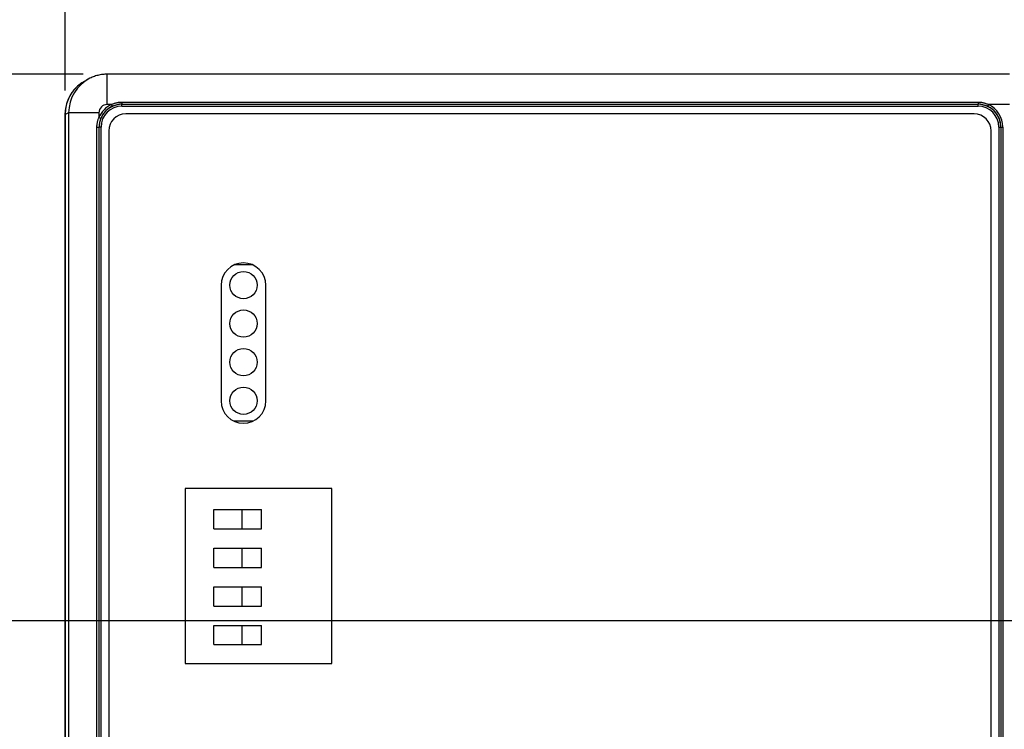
# Model space of a CAD drawing. Header units: inches. Extents: x 0 to 34, y 0 to 22.
# Tile 41 of 224: x 5.5 to 8.1, y 17 to 18.8. Entities that reach past the tile are written whole.
import ezdxf

# ---------------------------------------------------------------- set-up
doc = ezdxf.new("R2010")
doc.units = ezdxf.units.IN
doc.header["$LTSCALE"] = 1.87
doc.header["$MEASUREMENT"] = 0
doc.layers.get('0').update_dxf_attribs({"linetype": 'CONTINUOUS'})
doc.layers.add('DIMENSIONS', color=7, linetype='CONTINUOUS')
doc.styles.get("Standard").update_dxf_attribs({"font": 'txt', "width": 0.8})
doc.dimstyles.new('DIMSTYLE_1', dxfattribs={"dimtxt": 0.125, "dimasz": 0.18, "dimexe": 0.125, "dimexo": 0.0625, "dimgap": 0.03125, "dimtad": 0, "dimtih": 1, "dimtoh": 1, "dimdec": 3, "dimzin": 4, "dimdsep": 46, "dimtxsty": 'STANDARD', "dimblk": '_FILLED', "dimblk1": '_FILLED', "dimblk2": '_FILLED', "dimcen": 0.09, "dimadec": 0, "dimazin": 0, "dimtp": 0.01, "dimtm": 0.01, "dimtfac": 1, "dimtdec": 3, "dimtofl": 0, "dimtmove": 0, "dimatfit": 3, "dimldrblk": '_FILLED', "dimfxl": 1, "dimtolj": 1, "dimtzin": 4, "dimarcsym": 0})

# ---------------------------------------------------------------- blocks, each defined once
blk = doc.blocks.new('*D20')
at = {"layer": 'DIMENSIONS', "color": 2, "linetype": 'CONTINUOUS'}
blk.add_line((8.6362, 17.2483), (4.9653, 17.2483), dxfattribs=at)
at = {"layer": 'DIMENSIONS', "color": 2, "linetype": 'CONTINUOUS', "insert": (4.9028, 17.3108), "char_height": 0.125, "width": 1.325, "attachment_point": 3, "line_spacing_factor": 0.9}
blk.add_mtext('1.418{\\Ftxt.shx;\\W1.000000;\\H0.125000; }[36.02]', dxfattribs=at)
blk = doc.blocks.new('_FILLED')
at = {"color": 0, "linetype": 'BYBLOCK'}
blk.add_solid([(0, 0), (-1, 0.174), (-1, -0.174)], dxfattribs=at)
blk = doc.blocks.new('*D21')
at = {"layer": 'DIMENSIONS', "color": 2, "linetype": 'CONTINUOUS'}
blk.add_line((5.6996, 18.6663), (4.9653, 18.6663), dxfattribs=at)
at = {"layer": 'DIMENSIONS', "color": 2, "linetype": 'CONTINUOUS', "insert": (4.9028, 18.7288), "char_height": 0.125, "width": 0.825, "attachment_point": 3, "line_spacing_factor": 0.9}
blk.add_mtext('.000{\\Ftxt.shx;\\W1.000000;\\H0.125000; }[0]', dxfattribs=at)
blk = doc.blocks.new('*D22')
at = {"layer": 'DIMENSIONS', "color": 2, "linetype": 'CONTINUOUS'}
blk.add_line((8.8238, 17.4359), (8.8238, 19.3691), dxfattribs=at)
at = {"layer": 'DIMENSIONS', "color": 2, "linetype": 'CONTINUOUS', "insert": (8.7613, 19.4316), "char_height": 0.125, "width": 1.325, "attachment_point": 1, "rotation": 90, "line_spacing_factor": 0.9}
blk.add_mtext('3.171{\\Ftxt.shx;\\W1.000000;\\H0.125000; }[80.54]', dxfattribs=at)
blk = doc.blocks.new('*D23')
at = {"layer": 'DIMENSIONS', "color": 2, "linetype": 'CONTINUOUS'}
blk.add_line((5.6528, 18.6242), (5.6528, 19.3691), dxfattribs=at)
at = {"layer": 'DIMENSIONS', "color": 2, "linetype": 'CONTINUOUS', "insert": (5.5903, 19.4316), "char_height": 0.125, "width": 0.825, "attachment_point": 1, "rotation": 90, "line_spacing_factor": 0.9}
blk.add_mtext('.000{\\Ftxt.shx;\\W1.000000;\\H0.125000; }[0]', dxfattribs=at)
blk = doc.blocks.new('*D24')
at = {"layer": 'DIMENSIONS', "color": 2, "linetype": 'CONTINUOUS'}
blk.add_line((15.3238, 17.4359), (15.3238, 19.3691), dxfattribs=at)
at = {"layer": 'DIMENSIONS', "color": 2, "linetype": 'CONTINUOUS', "insert": (15.2613, 19.4316), "char_height": 0.125, "width": 1.425, "attachment_point": 1, "rotation": 90, "line_spacing_factor": 0.9}
blk.add_mtext('9.671{\\Ftxt.shx;\\W1.000000;\\H0.125000; }[245.64]', dxfattribs=at)
blk = doc.blocks.new('*D25')
at = {"layer": 'DIMENSIONS', "color": 2, "linetype": 'CONTINUOUS'}
blk.add_line((20.5448, 17.4359), (20.5448, 19.3691), dxfattribs=at)
at = {"layer": 'DIMENSIONS', "color": 2, "linetype": 'CONTINUOUS', "insert": (20.4823, 19.4316), "char_height": 0.125, "width": 1.525, "attachment_point": 1, "rotation": 90, "line_spacing_factor": 0.9}
blk.add_mtext('14.892{\\Ftxt.shx;\\W1.000000;\\H0.125000; }[378.26]', dxfattribs=at)
blk = doc.blocks.new('*D26')
at = {"layer": 'DIMENSIONS', "color": 2, "linetype": 'CONTINUOUS'}
blk.add_line((5.7377, 15.2285), (4.9653, 15.2285), dxfattribs=at)
at = {"layer": 'DIMENSIONS', "color": 2, "linetype": 'CONTINUOUS', "insert": (4.9028, 15.291), "char_height": 0.125, "width": 1.325, "attachment_point": 3, "line_spacing_factor": 0.9}
blk.add_mtext('3.438{\\Ftxt.shx;\\W1.000000;\\H0.125000; }[87.32]', dxfattribs=at)
blk = doc.blocks.new('*D31')
at = {"layer": 'DIMENSIONS', "color": 2, "linetype": 'CONTINUOUS'}
blk.add_line((21.7817, 18.0417), (21.7817, 19.3691), dxfattribs=at)
at = {"layer": 'DIMENSIONS', "color": 2, "linetype": 'CONTINUOUS', "insert": (21.7192, 19.4316), "char_height": 0.125, "width": 1.525, "attachment_point": 1, "rotation": 90, "line_spacing_factor": 0.9}
blk.add_mtext('16.129{\\Ftxt.shx;\\W1.000000;\\H0.125000; }[409.67]', dxfattribs=at)

msp = doc.modelspace()

# ---------------------------------------------------------------- linework, layer by layer
at = {"color": 7, "linetype": 'CONTINUOUS'}
for p, q in [((5.7173, 18.6558), (5.7081, 18.6511)), ((5.7621, 18.5876), (5.7621, 18.6663)), ((8.103, 18.6663), (5.7621, 18.6663)), ((5.7732, 18.5876), (5.7621, 18.5876)), ((5.7732, 18.5876), (5.7753, 18.583)), ((5.8002, 18.5939), (5.8002, 18.5885)), ((5.8002, 18.5939), (8.0213, 18.5939)), ((5.8002, 18.5885), (5.8002, 18.5883)), ((5.8002, 18.5885), (8.0213, 18.5885)), ((5.8002, 18.5833), (5.8002, 18.5883)), ((5.8002, 18.5883), (8.0213, 18.5883)), ((5.8002, 18.5833), (8.0213, 18.5833)), ((8.0213, 18.5939), (8.0213, 18.5885)), ((8.0213, 18.5885), (8.0213, 18.5883)), ((8.0213, 18.5833), (8.0213, 18.5883)), ((8.0484, 18.5876), (8.0463, 18.583)), ((8.103, 18.5876), (8.0484, 18.5876)), ((5.6526, 18.5615), (5.6526, 15.3333)), ((5.6621, 18.5663), (5.6528, 18.5617)), ((5.6528, 18.5617), (5.6528, 15.3332)), ((5.6621, 18.5663), (5.6621, 15.3285)), ((5.7408, 18.5663), (5.6621, 18.5663)), ((5.7408, 18.5663), (5.7408, 18.5539)), ((5.7408, 18.5539), (5.7454, 18.552)), ((8.0111, 18.5633), (5.8102, 18.5633)), ((5.7356, 15.3656), (5.7356, 18.5292)), ((5.7356, 18.5292), (5.7409, 18.5292)), ((5.7409, 15.3656), (5.7409, 18.5292)), ((5.7409, 18.5292), (5.7411, 18.5292)), ((5.7411, 15.3656), (5.7411, 18.5292)), ((5.7461, 18.5292), (5.7411, 18.5292)), ((5.7461, 15.3656), (5.7461, 18.5292)), ((8.0754, 18.5292), (8.0754, 15.3656)), ((8.0754, 18.5292), (8.0856, 18.5292)), ((8.0804, 18.5292), (8.0804, 15.3656)), ((8.0806, 18.5292), (8.0806, 15.3656)), ((8.0856, 18.5292), (8.0856, 15.3656)), ((5.7662, 18.5192), (5.7662, 15.3753)), ((8.0552, 15.3753), (8.0552, 18.5192)), ((6.139, 18.172), (6.0924, 18.172)), ((6.0577, 18.1189), (6.0577, 17.8189)), ((6.1737, 17.8189), (6.1737, 18.1189)), ((6.0901, 17.7669), (6.1413, 17.7669)), ((5.9647, 17.5918), (5.9647, 17.1378)), ((6.3447, 17.5918), (5.9647, 17.5918)), ((5.9649, 17.5915), (5.9648, 17.5918)), ((5.9649, 17.1378), (5.9649, 17.5915)), ((6.3446, 17.5915), (5.9649, 17.5915)), ((6.3446, 17.5915), (6.3447, 17.5918)), ((6.3446, 17.1378), (6.3446, 17.5915)), ((6.3447, 17.1378), (6.3447, 17.5918)), ((6.0388, 17.4869), (6.0388, 17.5369)), ((6.0388, 17.5369), (6.162, 17.5369)), ((6.1121, 17.4869), (6.1121, 17.5369)), ((6.162, 17.4869), (6.162, 17.5369)), ((6.0388, 17.4869), (6.162, 17.4869)), ((6.0388, 17.3869), (6.0388, 17.4369)), ((6.0388, 17.4369), (6.162, 17.4369)), ((6.1121, 17.3869), (6.1121, 17.4369)), ((6.162, 17.3869), (6.162, 17.4369)), ((6.0388, 17.3869), (6.162, 17.3869)), ((6.0388, 17.2869), (6.0388, 17.3369)), ((6.0388, 17.3369), (6.162, 17.3369)), ((6.1121, 17.2869), (6.1121, 17.3369)), ((6.162, 17.2869), (6.162, 17.3369)), ((6.0388, 17.2869), (6.162, 17.2869)), ((6.0388, 17.1869), (6.0388, 17.2369)), ((6.0388, 17.2369), (6.162, 17.2369)), ((6.1121, 17.1869), (6.1121, 17.2369)), ((6.162, 17.1869), (6.162, 17.2369)), ((6.0388, 17.1869), (6.162, 17.1869)), ((5.9647, 17.1378), (6.3447, 17.1378))]:
    msp.add_line(p, q, dxfattribs=at)
msp.add_lwpolyline([(5.7621, 18.6663), (5.7592, 18.6663), (5.7561, 18.6661), (5.753, 18.6659), (5.75, 18.6656), (5.7469, 18.6652), (5.7439, 18.6646), (5.7408, 18.664), (5.7378, 18.6633), (5.7349, 18.6625), (5.7319, 18.6617), (5.729, 18.6607), (5.7261, 18.6596), (5.7232, 18.6585), (5.7204, 18.6572), (5.7173, 18.6558)], dxfattribs=at)
for centre in [(6.1157, 18.1194), (6.1157, 18.0194), (6.1157, 17.9194), (6.1157, 17.8194)]:
    msp.add_circle(centre, 0.0354, dxfattribs=at)
for centre, radius, start, end in [((5.7621, 18.5663), 0.1, 116.5651, 180.0087), ((5.8002, 18.5292), 0.0643, 114.8717, 157.4595), ((5.7621, 18.5663), 0.0213, 89.9982, 179.9945), ((5.8002, 18.5292), 0.0591, 90, 180), ((5.8002, 18.5292), 0.0593, 114.8717, 157.4595), ((5.8002, 18.5292), 0.0541, 90, 180), ((5.8002, 18.5292), 0.0593, 89.9972, 114.8657), ((8.0213, 18.5292), 0.0593, 65.1345, 90.0002), ((8.0213, 18.5292), 0.0591, 0, 90), ((8.0213, 18.5292), 0.0541, 0, 90), ((8.0213, 18.5292), 0.0593, 0, 65.1283), ((8.0213, 18.5292), 0.0643, 0, 65.1283), ((5.8002, 18.5292), 0.0593, 157.4641, 179.9994), ((5.8102, 18.5192), 0.0441, 90, 180), ((8.0111, 18.5192), 0.0441, 0, 90), ((6.1157, 18.1189), 0.058, 0, 180), ((6.1157, 17.8189), 0.058, 180, 360)]:
    msp.add_arc(centre, radius, start, end, dxfattribs=at)
for centre, major_axis, ratio, start_param, end_param in [((5.7528, 18.5617), (0.0895, 0.0447), 0.99981, 1.570796, 2.678052), ((5.7526, 18.5615), (-0.0707, 0.0707), 0.999924, -0.032049, 0.78536), ((5.7526, 18.5615), (-0.0707, 0.0707), 0.999924, -0.057947, -0.035808)]:
    msp.add_ellipse(centre, major_axis=major_axis, ratio=ratio, start_param=start_param, end_param=end_param, dxfattribs=at)
for points, knots in [([(5.7732, 18.5876), (5.7742, 18.5881), (5.7763, 18.5891), (5.7796, 18.5904), (5.7829, 18.5915), (5.7863, 18.5924), (5.7897, 18.5931), (5.7926, 18.5935), (5.795, 18.5937), (5.7967, 18.5939), (5.7985, 18.5939), (5.7996, 18.5939), (5.8002, 18.5939)], [0, 0, 0, 0, 0.125003, 0.25, 0.374992, 0.499983, 0.624976, 0.749971, 0.812478, 0.874984, 0.937492, 1, 1, 1, 1]), ([(8.0213, 18.5939), (8.0219, 18.5939), (8.0231, 18.5939), (8.0248, 18.5939), (8.0266, 18.5937), (8.0289, 18.5935), (8.0318, 18.5931), (8.0352, 18.5924), (8.0386, 18.5915), (8.0419, 18.5904), (8.0452, 18.5891), (8.0473, 18.5881), (8.0484, 18.5876)], [0, 0, 0, 0, 0.062508, 0.125016, 0.187522, 0.250029, 0.375024, 0.500017, 0.625008, 0.75, 0.874997, 1, 1, 1, 1]), ([(5.7356, 18.5292), (5.7356, 18.5298), (5.7356, 18.5308), (5.7356, 18.5324), (5.7357, 18.534), (5.7359, 18.5361), (5.7363, 18.5387), (5.7369, 18.5418), (5.7376, 18.5449), (5.7385, 18.548), (5.7396, 18.551), (5.7404, 18.5529), (5.7408, 18.5539)], [0, 0, 0, 0, 0.062505, 0.125011, 0.187516, 0.250021, 0.375018, 0.500013, 0.625007, 0.750002, 0.874999, 1, 1, 1, 1])]:
    msp.add_open_spline(points, degree=3, knots=knots, dxfattribs=at)

# ---------------------------------------------------------------- dimensions: what is measured, and where the dimension line sits
at = {"layer": 'DIMENSIONS', "color": 2, "linetype": 'CONTINUOUS'}
for feature_location, offset, dtype, origin, picture, middle in [((20.5448, 17.4359), (0, 1.9332), 1, (5.6528, 17.3734), '*D25', (20.5448, 20.1941)), ((21.7817, 18.0417), (0, 1.3275), 1, (5.6528, 17.9788), '*D31', (21.7817, 20.1941)), ((15.3238, 17.4359), (0, 1.9332), 1, (5.6528, 17.3734), '*D24', (15.3238, 20.1441)), ((8.8238, 17.4359), (0, 1.9332), 1, (5.6528, 18.5617), '*D22', (8.8238, 20.0941)), ((5.6527728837, 18.6241637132), (0, 0.7449860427), 1, (5.6527728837, 18.5616637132), '*D23', (5.6527728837, 19.8441497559)), ((5.6995690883, 18.6663152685), (-0.7342962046, 0), 0, (5.7620690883, 18.6663152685), '*D21', (4.4902728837, 18.6663152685)), ((8.6362, 17.2483), (-3.6709, 0), 0, (5.7621, 18.6663), '*D20', (4.2403, 17.2483)), ((5.7377, 15.2285), (-0.7724, 0), 0, (5.8002, 18.6663), '*D26', (4.2403, 15.2285))]:
    dim = msp.add_ordinate_dim(feature_location=feature_location, offset=offset, dtype=dtype, origin=origin, dimstyle='DIMSTYLE_1', dxfattribs=at)
    dim.commit()
    dim.dimension.update_dxf_attribs({"geometry": picture, "text_midpoint": middle})

doc.saveas('drawing.dxf')
